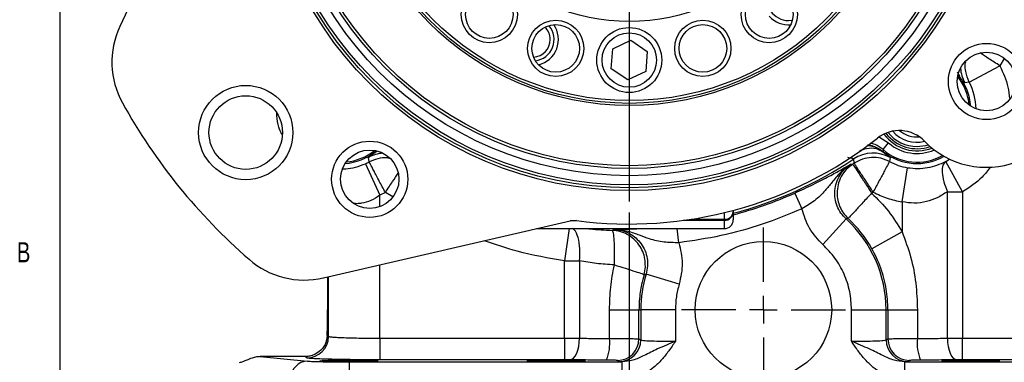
# Model space of a CAD drawing. Header units: inches. Extents: x 0.4 to 16.6, y 0.2 to 10.8.
# Tile 2 of 14: x 0.4 to 5, y 3.8 to 5.4. Entities that reach past the tile are written whole.
import ezdxf

# ---------------------------------------------------------------- set-up
doc = ezdxf.new("R2010")
doc.units = ezdxf.units.IN
doc.header["$MEASUREMENT"] = 0
doc.layers.add('BORDER', color=7, linetype='Continuous', lineweight=25)
doc.layers.add('SLD-0', color=7, linetype='Continuous', lineweight=25)
doc.styles.add('SLDTEXTSTYLE0', font='TXT', dxfattribs={"width": 0.75})
doc.dimstyles.new('SLDDIMSTYLE2', dxfattribs={"dimtxt": 0.145833, "dimasz": 0.13, "dimexe": 0, "dimexo": 0.0625, "dimgap": 0.036458, "dimtad": 0, "dimtih": 1, "dimtoh": 1, "dimdec": 1, "dimlfac": 1.55, "dimrnd": 1e-09, "dimzin": 4, "dimdsep": 46, "dimtxsty": 'SLDTEXTSTYLE0', "dimsah": 1, "dimcen": 0.09, "dimadec": 0, "dimazin": 1, "dimtfac": 1, "dimtdec": 1, "dimtmove": 0, "dimatfit": 0, "dimfxl": 0, "dimfrac": 2, "dimtolj": 1, "dimtzin": 12, "dimarcsym": 0})

# ---------------------------------------------------------------- blocks, each defined once
blk = doc.blocks.new('_D_4')
at = {"layer": 'SLD-0'}
for p, q in [((3.2782, 4.5322), (3.2782, 3.1231)), ((3.903, 3.6469), (3.903, 3.1231)), ((3.2782, 3.2481), (3.0282, 3.2481)), ((3.5006, 3.2481), (3.4562, 3.2481)), ((3.4562, 3.2481), (3.4562, 3.0164)), ((3.7161, 3.2481), (3.7605, 3.2481)), ((3.7605, 3.2481), (3.7605, 3.0164)), ((3.903, 3.2481), (4.153, 3.2481)), ((3.4562, 3.0164), (3.5006, 3.0164)), ((3.7605, 3.0164), (3.7161, 3.0164))]:
    blk.add_line(p, q, dxfattribs=at)
for points in [[(3.2782, 3.2481), (3.1482, 3.2681), (3.1482, 3.2281)], [(3.903, 3.2481), (4.033, 3.2281), (4.033, 3.2681)]]:
    blk.add_solid(points, dxfattribs=at)
at = {"layer": 'SLD-0', "char_height": 0.14583, "attachment_point": 1, "style": 'SLDTEXTSTYLE0'}
for s, insert in [('1.0', (3.4737, 3.4657)), ('25', (3.5006, 3.2044))]:
    blk.add_mtext(s, dxfattribs=dict(at, insert=insert))
blk = doc.blocks.new('SW_CENTERMARKSYMBOL_0')
at = {"layer": 'SLD-0', "color": 0}
for p, q in [((0, 0.129), (0, 0.3822)), ((0, 0), (0, 0.0645)), ((-0.129, 0), (-0.3822, 0)), ((0, 0), (-0.0645, 0)), ((0, 0), (0, -0.0645)), ((0, 0), (0.0645, 0)), ((0.129, 0), (0.3822, 0)), ((0, -0.129), (0, -0.3822))]:
    blk.add_line(p, q, dxfattribs=at)
blk = doc.blocks.new('SW_CENTERMARKSYMBOL_1')
at = {"layer": 'SLD-0', "color": 0}
for p, q in [((0, 0.129), (0, 1.7677)), ((0, 0), (0, 0.0645)), ((-0.129, 0), (-1.7677, 0)), ((0, 0), (-0.0645, 0)), ((0, 0), (0, -0.0645)), ((0, 0), (0.0645, 0)), ((0.129, 0), (1.7677, 0)), ((0, -0.129), (0, -1.7677))]:
    blk.add_line(p, q, dxfattribs=at)

msp = doc.modelspace()

# ---------------------------------------------------------------- linework, layer by layer
at = {"color": 7, "linetype": 'Continuous', "lineweight": 25}
for p, q in [((1.4044, 6.4674), (0.9055, 5.3977)), ((4.0201, 5.4251), (4.0377, 5.4267)), ((2.7234, 5.3993), (2.7214, 5.3957)), ((3.2013, 5.2938), (3.2853, 5.334)), ((3.2853, 5.334), (3.3622, 5.2813)), ((3.1942, 5.2009), (3.2013, 5.2938)), ((3.3622, 5.2813), (3.355, 5.1885)), ((3.271, 5.1483), (3.1942, 5.2009)), ((3.355, 5.1885), (3.271, 5.1483)), ((4.8613, 5.1386), (5.0038, 5.2141)), ((4.8115, 5.1736), (4.8154, 5.1662)), ((4.8613, 5.1386), (4.8408, 5.1357)), ((2.1024, 4.817), (2.0944, 4.8128)), ((4.3878, 4.8466), (4.4196, 4.8378)), ((4.4598, 4.8244), (4.4859, 4.855)), ((2.0668, 4.7669), (2.0639, 4.7874)), ((4.3253, 4.761), (4.3237, 4.7812)), ((4.4925, 4.7874), (4.4898, 4.7686)), ((4.8299, 4.6284), (4.7517, 4.7694)), ((2.0501, 4.7587), (2.1158, 4.6115)), ((4.309, 4.7559), (4.3187, 4.7566)), ((4.5487, 4.5809), (4.5745, 4.7401)), ((2.1422, 4.6244), (2.1158, 4.6115)), ((4.0493, 4.622), (4.0821, 4.5484)), ((4.4068, 4.6216), (4.414, 4.6263)), ((4.7596, 3.9464), (4.7596, 4.6284)), ((4.8299, 4.6284), (4.8299, 3.9466)), ((3.762, 4.5415), (3.762, 4.535)), ((4.5487, 4.5809), (4.5487, 4.4414)), ((3.0322, 4.4941), (3.0034, 4.4928)), ((3.0034, 4.4927), (3.0322, 4.4941)), ((3.0322, 4.4941), (3.0322, 4.4941)), ((3.7217, 4.4947), (3.7217, 4.5003)), ((3.7217, 4.4566), (3.7217, 4.4947)), ((3.762, 4.535), (3.762, 4.4969)), ((4.1792, 4.3823), (4.2877, 4.5014)), ((4.2972, 4.5036), (4.2877, 4.5014)), ((1.8534, 4.2272), (3.0034, 4.4927)), ((2.8467, 4.4565), (3.1988, 4.4565)), ((3.1988, 4.4566), (3.1988, 4.4565)), ((3.1991, 4.4485), (3.2079, 4.4529)), ((3.3576, 4.4566), (3.7217, 4.4566)), ((3.3576, 4.4566), (3.3576, 4.4565)), ((3.3576, 4.4565), (3.7217, 4.4565)), ((4.5487, 4.4414), (4.4082, 4.3625)), ((2.9761, 3.9466), (2.9761, 4.3063)), ((3.0464, 4.3063), (3.0464, 3.9464)), ((1.873, 4.2317), (1.873, 4.0778)), ((3.3564, 4.2451), (3.347, 4.2421)), ((3.5106, 4.1983), (3.3564, 4.2451)), ((3.1861, 4.0791), (3.3234, 4.0791)), ((3.1861, 3.9451), (3.1861, 4.0791)), ((3.3234, 4.0791), (3.3318, 4.0791)), ((3.3234, 3.9436), (3.3234, 4.0791)), ((3.3318, 4.0791), (3.3318, 3.9386)), ((3.4929, 4.0791), (3.3318, 4.0791)), ((3.4929, 4.0791), (3.4929, 3.932)), ((4.3131, 3.932), (4.3131, 4.0791)), ((4.3131, 4.0791), (4.4743, 4.0791)), ((4.4743, 3.9386), (4.4743, 4.0791)), ((4.4743, 4.0791), (4.4826, 4.0791)), ((4.4826, 4.0791), (4.4826, 3.9436)), ((4.4826, 4.0791), (4.62, 4.0791)), ((4.62, 4.0791), (4.62, 3.9451)), ((1.8716, 3.9585), (1.8773, 3.9551)), ((2.1158, 3.9466), (2.1158, 3.846)), ((2.1158, 3.9466), (2.9761, 3.9466)), ((2.9761, 3.9466), (2.9761, 3.846)), ((3.3234, 3.9436), (3.3318, 3.9386)), ((4.4743, 3.9386), (4.4826, 3.9436)), ((4.8299, 3.846), (4.8299, 3.9466)), ((4.8299, 3.9466), (5.6902, 3.9466)), ((1.5594, 3.8606), (1.7798, 3.8399)), ((1.7666, 3.8606), (1.5594, 3.8606)), ((1.7767, 3.8545), (1.7666, 3.8606)), ((1.9756, 3.7554), (1.9756, 3.836)), ((1.9756, 3.836), (3.2453, 3.836)), ((2.9761, 3.846), (2.1158, 3.846)), ((3.2312, 3.838), (3.2229, 3.843)), ((3.2453, 3.836), (3.2312, 3.838)), ((3.2453, 3.7554), (3.2453, 3.836)), ((4.5748, 3.838), (4.5607, 3.836)), ((4.5607, 3.7554), (4.5607, 3.836)), ((4.5607, 3.836), (5.8304, 3.836)), ((4.5831, 3.843), (4.5748, 3.838)), ((5.6902, 3.846), (4.8299, 3.846))]:
    msp.add_line(p, q, dxfattribs=at)
at = {"color": 8, "linetype": 'Continuous', "lineweight": 25}
for p, q in [((5.0235, 5.2486), (5.0038, 5.2141)), ((4.8154, 5.1662), (4.8072, 5.1841)), ((4.8137, 5.1667), (4.8092, 5.1675)), ((4.4435, 4.8822), (4.4859, 4.855)), ((2.0944, 4.8128), (2.103, 4.8167)), ((2.0949, 4.8145), (2.0958, 4.8197)), ((4.7517, 4.7694), (4.7695, 4.7802)), ((2.1158, 4.5582), (2.1158, 4.6115)), ((2.1773, 4.6039), (2.1422, 4.6244)), ((3.7217, 4.4947), (3.529, 4.4947)), ((3.567, 4.5003), (3.7217, 4.5003)), ((3.7217, 4.5003), (3.7217, 4.5312)), ((2.8468, 4.4566), (3.1988, 4.4566)), ((2.9983, 4.4565), (2.9761, 4.3063)), ((3.509, 4.3907), (3.5013, 4.4565)), ((3.7217, 4.4566), (3.7217, 4.4565)), ((2.1158, 3.9466), (2.1158, 4.2878)), ((1.8773, 3.9551), (1.8773, 4.2327))]:
    msp.add_line(p, q, dxfattribs=at)
at = {"color": 8, "linetype": 'Continuous', "lineweight": 25, "flags": 128}
msp.add_lwpolyline([(4.6182, 4.8386), (4.6577, 4.8432), (4.6704, 4.8468)], dxfattribs=at)
at = {"color": 7, "linetype": 'Continuous', "lineweight": 25, "flags": 128}
for points in [[(3.0025, 3.8458), (3.011, 3.8482), (3.0191, 3.8542), (3.0266, 3.8636), (3.0332, 3.8761), (3.0386, 3.8913), (3.0428, 3.9085), (3.0454, 3.9271), (3.0464, 3.9464)], [(4.7596, 3.9464), (4.7606, 3.9271), (4.7632, 3.9085), (4.7674, 3.8913), (4.7728, 3.8761), (4.7794, 3.8636), (4.7869, 3.8542), (4.7951, 3.8482), (4.8035, 3.8458)]]:
    msp.add_lwpolyline(points, dxfattribs=at)
at = {"color": 7, "linetype": 'Continuous', "lineweight": 25}
for centre, radius in [((3.2782, 6.35), 1.7161), ((3.2782, 6.35), 1.7032), ((3.2782, 6.35), 1.6903), ((3.2782, 6.35), 1.6471), ((3.2782, 6.35), 1.6135), ((3.2782, 6.35), 1.6006), ((3.2782, 6.35), 1.3206), ((3.2782, 6.35), 1.3105), ((3.2782, 6.35), 1.2976), ((3.2782, 6.35), 0.9291), ((2.6264, 5.4529), 0.131), ((2.6264, 5.4529), 0.1109), ((3.9299, 5.4529), 0.131), ((3.9299, 5.4529), 0.1109), ((2.9355, 5.2954), 0.131), ((3.6208, 5.2954), 0.131), ((2.9355, 5.2954), 0.1109), ((3.2782, 5.2411), 0.1513), ((3.2782, 5.2411), 0.1268), ((3.6208, 5.2954), 0.1109), ((4.9419, 5.1412), 0.1774), ((4.9419, 5.1412), 0.1361), ((1.492, 4.9036), 0.2194), ((1.492, 4.9036), 0.1713), ((2.0694, 4.6862), 0.1774), ((2.0694, 4.6862), 0.1361), ((3.903, 4.0791), 0.3177)]:
    msp.add_circle(centre, radius, dxfattribs=at)
for centre, radius, start, end in [((4.0201, 5.5259), 0.1008, 157.9798, 270), ((4.9406, 5.1422), 0.4004, 224.208, 63.792), ((4.0201, 5.5259), 0.121, 222, 274.7379), ((1.2616, 5.2317), 0.3928, 155, 209.0106), ((2.8271, 5.337), 0.1008, 277.9798, 39.16), ((2.8271, 5.337), 0.121, 283.2621, 34.7379), ((2.8271, 5.337), 0.0829, 0, 44.2773), ((2.8271, 5.337), 0.0829, 273.7227, 0), ((4.6182, 5.0099), 0.2506, 3.8462, 38.7347), ((3.2782, 6.35), 2.6987, 209.0106, 228.9894), ((4.5359, 4.7486), 0.1642, 44.208, 128.1459), ((4.6182, 5.01), 0.1513, 221.4924, 283.5766), ((3.2782, 6.35), 1.8721, 262.449, 308.1459), ((4.6182, 5.01), 0.1815, 217.1495, 289.6001), ((1.9381, 5.0099), 0.2506, 273.8462, 308.7347), ((4.4131, 4.6468), 0.1614, 60.5524, 123.6555), ((4.6182, 5.0099), 0.2506, 231.2653, 300.1768), ((1.9381, 5.0099), 0.275, 294.0339, 297.9026), ((3.2782, 6.35), 1.903, 303.1456, 303.3834), ((4.6182, 5.0099), 0.2733, 241.9655, 260.7916), ((3.7243, 4.538), 0.0379, 266.0742, 355.4441), ((3.7217, 4.535), 0.0403, 269.9756, 359.9756), ((3.7217, 4.4969), 0.0403, 270, 0), ((3.7217, 4.4969), 0.0403, 269.9756, 359.9756), ((3.903, 4.0791), 0.5713, 0, 47.6639), ((3.903, 4.0791), 0.5793, 29.2964, 47.1184), ((1.765, 4.61), 0.3928, 228.9894, 283), ((3.903, 4.0791), 0.5713, 163.1047, 180), ((1.7766, 3.9552), 0.1007, 270.0941, 359.9409), ((2.9934, 3.9221), 0.194, 336.4276, 6.8128), ((3.2227, 3.9437), 0.1007, 270.0941, 359.9409), ((4.5833, 3.9437), 0.1007, 180.0591, 269.9059), ((4.8126, 3.9221), 0.194, 173.1872, 203.5724), ((3.231, 3.9387), 0.1007, 270.0941, 359.9409), ((4.575, 3.9387), 0.1007, 180.0591, 269.9059), ((1.782, 3.7601), 0.0798, 91.5594, 180.5764)]:
    msp.add_arc(centre, radius, start, end, dxfattribs=at)
at = {"color": 8, "linetype": 'Continuous', "lineweight": 25}
for centre, radius, start, end in [((4.9813, 5.215), 0.1613, 184.4211, 209.4483), ((4.6182, 5.0099), 0.244, 5.0768, 39.0742), ((4.6182, 5.0099), 0.2506, 3.8504, 38.7347), ((4.6182, 5.0099), 0.275, 0.8661, 27.9026), ((4.6182, 5.01), 0.1268, 230.1083, 274.9606), ((4.6182, 5.01), 0.1915, 216.4535, 291.3568), ((4.6182, 5.01), 0.1714, 218.1608, 270), ((1.9381, 5.0099), 0.244, 275.0768, 309.0742), ((4.6182, 5.0099), 0.244, 229.4979, 299.287), ((4.6182, 5.0099), 0.2037, 229.4979, 293.3634), ((1.9381, 5.0099), 0.2506, 273.8504, 308.7347), ((2.1432, 4.6469), 0.1613, 94.4211, 119.4483), ((3.2782, 6.35), 1.8853, 284.8715, 303.6814), ((4.6182, 5.0099), 0.2506, 231.2653, 300.1735), ((3.2782, 6.35), 1.8922, 284.8163, 294.0485)]:
    msp.add_arc(centre, radius, start, end, dxfattribs=at)
at = {"color": 7, "linetype": 'Continuous', "lineweight": 25}
msp.add_ellipse((1.8622, 4.0778), major_axis=(0, 0.2452), ratio=0.043661, start_param=4.204187, end_param=4.712389, dxfattribs=at)
for centre in [(1.9726, 3.8411), (2.9378, 3.8411), (4.8682, 3.8411)]:
    msp.add_ellipse(centre, major_axis=(0.1361, 0), ratio=0.026186, dxfattribs=at)
at = {"color": 8, "linetype": 'Continuous', "lineweight": 25}
for points, knots in [([(5.0038, 5.2141), (4.9862, 5.2256), (4.9524, 5.2479), (4.9257, 5.2655), (4.9129, 5.2739)], [0, 0, 0, 0, 0.518713, 1, 1, 1, 1]), ([(5.0038, 5.2141), (5.0192, 5.1818), (5.0424, 5.133), (5.0467, 5.0795), (5.0482, 5.0614)], [0, 0, 0, 0, 0.662094, 1, 1, 1, 1]), ([(4.3517, 4.8196), (4.3624, 4.8237), (4.3884, 4.8336), (4.4282, 4.8318), (4.4509, 4.819), (4.4619, 4.8128)], [0, 0, 0, 0, 0.26093, 0.640612, 1, 1, 1, 1]), ([(4.4598, 4.8244), (4.4479, 4.8337), (4.4302, 4.8477), (4.4083, 4.8525), (4.4009, 4.8541)], [0, 0, 0, 0, 0.665353, 1, 1, 1, 1]), ([(2.1609, 4.7834), (2.1573, 4.7841), (2.1396, 4.7878), (2.1064, 4.7836), (2.08, 4.7724), (2.0668, 4.7669)], [0, 0, 0, 0, 0.1154073, 0.5577037, 1, 1, 1, 1]), ([(1.9451, 4.7347), (1.9493, 4.7347), (1.9664, 4.7346), (2.0034, 4.7409), (2.0346, 4.7528), (2.0501, 4.7587)], [0, 0, 0, 0, 0.141868, 0.574269, 1, 1, 1, 1]), ([(4.9596, 4.7447), (4.9475, 4.7278), (4.9132, 4.6799), (4.8626, 4.6486), (4.8299, 4.6284)], [0, 0, 0, 0, 0.352654, 1, 1, 1, 1]), ([(2.1422, 4.6244), (2.1538, 4.6419), (2.1759, 4.6755), (2.1933, 4.7019), (2.2016, 4.7145)], [0, 0, 0, 0, 0.523523, 1, 1, 1, 1]), ([(2.1158, 4.6115), (2.1025, 4.6027), (2.076, 4.5852), (2.0386, 4.5747), (2.0118, 4.5721), (2.0003, 4.5729), (1.9955, 4.5732)], [0, 0, 0, 0, 0.351656, 0.704135, 0.876625, 1, 1, 1, 1]), ([(3.0464, 4.3063), (3.0476, 4.3254), (3.0502, 4.3651), (3.041, 4.4163), (3.0277, 4.4487), (3.0165, 4.4549), (3.0135, 4.4565)], [0, 0, 0, 0, 0.283279, 0.587221, 0.891162, 1, 1, 1, 1]), ([(3.0829, 4.4565), (3.0873, 4.456), (3.1239, 4.4519), (3.1639, 4.4501), (3.1991, 4.4485)], [0, 0, 0, 0, 0.122256, 1, 1, 1, 1]), ([(3.2079, 4.4529), (3.216, 4.453), (3.2322, 4.4533), (3.2584, 4.4539), (3.2885, 4.4549), (3.311, 4.4557), (3.325, 4.4565), (3.3259, 4.4566)], [0, 0, 0, 0, 0.247657, 0.494795, 0.739754, 0.982649, 1, 1, 1, 1]), ([(2.9761, 4.3063), (2.9023, 4.3189), (2.7753, 4.3406), (2.6537, 4.3826), (2.6028, 4.4002)], [0, 0, 0, 0, 0.581318, 1, 1, 1, 1]), ([(3.347, 4.2421), (3.3501, 4.2539), (3.3541, 4.2688), (3.3529, 4.284), (3.3526, 4.2872)], [0, 0, 0, 0, 0.7883634, 1, 1, 1, 1])]:
    msp.add_open_spline(points, degree=3, knots=knots, dxfattribs=at)
at = {"color": 7, "linetype": 'Continuous', "lineweight": 25}
for points, knots in [([(4.8613, 5.1386), (4.8549, 5.1545), (4.8442, 5.181), (4.8406, 5.2142), (4.8442, 5.2292), (4.8451, 5.2329)], [0, 0, 0, 0, 0.5259792, 0.8825163, 1, 1, 1, 1]), ([(1.6597, 4.8943), (1.6551, 4.9055), (1.6436, 4.9336), (1.6365, 4.9678), (1.6367, 4.9901), (1.6368, 4.9942)], [0, 0, 0, 0, 0.351469, 0.882395, 1, 1, 1, 1]), ([(4.3871, 4.8444), (4.3944, 4.8435), (4.4217, 4.8399), (4.4449, 4.8243), (4.4619, 4.8128)], [0, 0, 0, 0, 0.266182, 1, 1, 1, 1]), ([(4.3878, 4.8466), (4.3967, 4.8451), (4.4236, 4.8405), (4.4463, 4.8249), (4.4615, 4.8145)], [0, 0, 0, 0, 0.33048, 1, 1, 1, 1]), ([(4.4598, 4.8244), (4.46, 4.823), (4.4605, 4.8197), (4.4611, 4.8164), (4.4615, 4.8145)], [0, 0, 0, 0, 0.423273, 1, 1, 1, 1]), ([(2.0639, 4.7874), (2.0651, 4.7887), (2.0677, 4.7914), (2.0855, 4.8057), (2.0944, 4.8128)], [0, 0, 0, 0, 0.5003462, 1, 1, 1, 1]), ([(4.3237, 4.7812), (4.3233, 4.7814), (4.3226, 4.7819), (4.3137, 4.7832), (4.3031, 4.7857), (4.296, 4.7873)], [0, 0, 0, 0, 0.249706, 0.501477, 1, 1, 1, 1]), ([(4.4898, 4.7686), (4.4765, 4.7744), (4.45, 4.786), (4.4064, 4.7891), (4.3632, 4.7819), (4.3379, 4.768), (4.3253, 4.761)], [0, 0, 0, 0, 0.25, 0.5, 0.75, 1, 1, 1, 1]), ([(4.4619, 4.8128), (4.4705, 4.8059), (4.4884, 4.7915), (4.4911, 4.7888), (4.4925, 4.7874)], [0, 0, 0, 0, 0.4781251, 1, 1, 1, 1]), ([(4.5745, 4.7401), (4.5902, 4.7383), (4.6218, 4.7348), (4.6685, 4.7396), (4.7128, 4.7508), (4.7386, 4.7631), (4.7517, 4.7694)], [0, 0, 0, 0, 0.2394, 0.484338, 0.736576, 1, 1, 1, 1]), ([(4.7517, 4.7694), (4.7467, 4.7643), (4.7365, 4.7538), (4.7337, 4.7197), (4.7408, 4.6764), (4.7535, 4.6441), (4.7596, 4.6284)], [0, 0, 0, 0, 0.242922, 0.5, 0.757078, 1, 1, 1, 1]), ([(4.0493, 4.622), (4.064, 4.6287), (4.0937, 4.6422), (4.1356, 4.6625), (4.1744, 4.6821), (4.2088, 4.7002), (4.239, 4.7165), (4.2651, 4.7309), (4.288, 4.7438), (4.302, 4.7519), (4.309, 4.7559)], [0, 0, 0, 0, 0.122724, 0.246183, 0.367905, 0.495039, 0.619857, 0.745736, 0.872734, 1, 1, 1, 1]), ([(4.309, 4.7559), (4.2915, 4.7429), (4.2582, 4.7183), (4.2228, 4.6733), (4.188, 4.6291), (4.1446, 4.5865), (4.1023, 4.5607), (4.0821, 4.5484)], [0, 0, 0, 0, 0.215533, 0.40989, 0.57825, 0.799079, 1, 1, 1, 1]), ([(4.2877, 4.5014), (4.2792, 4.5102), (4.2621, 4.528), (4.2449, 4.5611), (4.2353, 4.5968), (4.2341, 4.6339), (4.2414, 4.6703), (4.2569, 4.704), (4.2793, 4.7338), (4.2991, 4.7485), (4.309, 4.7559)], [0, 0, 0, 0, 0.124904, 0.250073, 0.374854, 0.499485, 0.624616, 0.749619, 0.874496, 1, 1, 1, 1]), ([(4.3187, 4.7566), (4.3082, 4.7487), (4.287, 4.7325), (4.2639, 4.6991), (4.2486, 4.6614), (4.2467, 4.6348), (4.2458, 4.6216)], [0, 0, 0, 0, 0.246118, 0.5, 0.753882, 1, 1, 1, 1]), ([(4.2458, 4.6216), (4.2465, 4.6107), (4.2477, 4.5886), (4.2583, 4.5568), (4.2744, 4.5275), (4.2896, 4.5115), (4.2972, 4.5036)], [0, 0, 0, 0, 0.247346, 0.5, 0.752654, 1, 1, 1, 1]), ([(4.7596, 4.6284), (4.7441, 4.6184), (4.7141, 4.5989), (4.6615, 4.5807), (4.6056, 4.5724), (4.5676, 4.5781), (4.5487, 4.5809)], [0, 0, 0, 0, 0.257678, 0.49917, 0.75154, 1, 1, 1, 1]), ([(4.0821, 4.5484), (4.0208, 4.5232), (3.8981, 4.4729), (3.7058, 4.42), (3.5746, 4.4005), (3.509, 4.3907)], [0, 0, 0, 0, 0.333257, 0.666732, 1, 1, 1, 1]), ([(4.1792, 4.3823), (4.1567, 4.4062), (4.1116, 4.4542), (4.0919, 4.517), (4.0821, 4.5484)], [0, 0, 0, 0, 0.499876, 1, 1, 1, 1]), ([(3.1988, 4.4566), (3.2256, 4.4566), (3.2786, 4.4566), (3.3315, 4.4566), (3.3576, 4.4566)], [0, 0, 0, 0, 0.507779, 1, 1, 1, 1]), ([(3.3526, 4.2872), (3.3525, 4.2963), (3.3522, 4.3178), (3.342, 4.3501), (3.3244, 4.3821), (3.2998, 4.4093), (3.2695, 4.4304), (3.2353, 4.4446), (3.211, 4.4472), (3.1991, 4.4485)], [0, 0, 0, 0, 0.110844, 0.260956, 0.40723, 0.553503, 0.703615, 0.853726, 1, 1, 1, 1]), ([(3.2086, 4.2874), (3.2092, 4.3074), (3.2103, 4.3487), (3.2087, 4.4022), (3.2049, 4.4399), (3.201, 4.4457), (3.1991, 4.4485)], [0, 0, 0, 0, 0.240494, 0.499997, 0.757067, 1, 1, 1, 1]), ([(3.509, 4.3907), (3.4854, 4.391), (3.4359, 4.3915), (3.3768, 4.4059), (3.3243, 4.4261), (3.2708, 4.4466), (3.2296, 4.4507), (3.2079, 4.4529)], [0, 0, 0, 0, 0.200921, 0.42175, 0.59011, 0.784467, 1, 1, 1, 1]), ([(3.2079, 4.4529), (3.2202, 4.4517), (3.2447, 4.4492), (3.2792, 4.435), (3.3098, 4.414), (3.3347, 4.3864), (3.3527, 4.354), (3.3627, 4.3183), (3.3649, 4.2811), (3.3592, 4.2571), (3.3564, 4.2451)], [0, 0, 0, 0, 0.125504, 0.250381, 0.375384, 0.500515, 0.625146, 0.749927, 0.875096, 1, 1, 1, 1]), ([(4.5487, 4.4414), (4.563, 4.4027), (4.5917, 4.3254), (4.6153, 4.2031), (4.6184, 4.1205), (4.62, 4.0791)], [0, 0, 0, 0, 0.3325197, 0.6656392, 1, 1, 1, 1]), ([(3.509, 4.3907), (3.5166, 4.3587), (3.5319, 4.2947), (3.5177, 4.2304), (3.5106, 4.1983)], [0, 0, 0, 0, 0.500124, 1, 1, 1, 1]), ([(4.3131, 4.0791), (4.3115, 4.1072), (4.3081, 4.1641), (4.2806, 4.2459), (4.2387, 4.3213), (4.1989, 4.3621), (4.1792, 4.3823)], [0, 0, 0, 0, 0.247277, 0.5, 0.752723, 1, 1, 1, 1]), ([(4.4826, 4.0791), (4.4822, 4.0954), (4.4814, 4.1275), (4.4749, 4.1767), (4.4645, 4.2252), (4.4493, 4.274), (4.4309, 4.3197), (4.4155, 4.3488), (4.4082, 4.3625)], [0, 0, 0, 0, 0.165301, 0.324245, 0.501748, 0.667475, 0.841969, 1, 1, 1, 1]), ([(3.2086, 4.2874), (3.2262, 4.2822), (3.2625, 4.2712), (3.3079, 4.2568), (3.3396, 4.246), (3.3446, 4.2434), (3.347, 4.2421)], [0, 0, 0, 0, 0.241834, 0.5, 0.758166, 1, 1, 1, 1]), ([(3.347, 4.2421), (3.3429, 4.2269), (3.3357, 4.2003), (3.3287, 4.1593), (3.3243, 4.1201), (3.3237, 4.0926), (3.3234, 4.0791)], [0, 0, 0, 0, 0.285626, 0.499991, 0.755791, 1, 1, 1, 1]), ([(1.8716, 3.9585), (1.8692, 3.9441), (1.8641, 3.9141), (1.8383, 3.885), (1.8111, 3.869), (1.7871, 3.8617), (1.7731, 3.8609), (1.7666, 3.8606)], [0, 0, 0, 0, 0.2715833, 0.5627749, 0.7792499, 0.8970147, 1, 1, 1, 1]), ([(1.8773, 3.9551), (1.8783, 3.9547), (1.8801, 3.9539), (1.8875, 3.9528), (1.8995, 3.9516), (1.9191, 3.9504), (1.9502, 3.949), (1.9868, 3.948), (2.041, 3.9469), (2.0861, 3.9467), (2.1158, 3.9466)], [0, 0, 0, 0, 0.094541, 0.174892, 0.241043, 0.377032, 0.500723, 0.63065, 0.757344, 1, 1, 1, 1]), ([(2.9761, 3.9466), (2.9882, 3.9466), (3.0125, 3.9466), (3.035, 3.9465), (3.0464, 3.9464)], [0, 0, 0, 0, 0.495691, 1, 1, 1, 1]), ([(3.0464, 3.9464), (3.069, 3.9461), (3.1139, 3.9455), (3.1621, 3.9452), (3.1861, 3.9451)], [0, 0, 0, 0, 0.503909, 1, 1, 1, 1]), ([(3.1861, 3.9451), (3.2036, 3.945), (3.2397, 3.9449), (3.2819, 3.9446), (3.3143, 3.9441), (3.3201, 3.9438), (3.3234, 3.9436)], [0, 0, 0, 0, 0.242333, 0.500064, 0.714993, 1, 1, 1, 1]), ([(4.4826, 3.9436), (4.4859, 3.9438), (4.4917, 3.9441), (4.5241, 3.9446), (4.5663, 3.9449), (4.6024, 3.945), (4.62, 3.9451)], [0, 0, 0, 0, 0.285011, 0.499936, 0.757669, 1, 1, 1, 1]), ([(4.62, 3.9451), (4.6439, 3.9452), (4.6921, 3.9455), (4.737, 3.9461), (4.7596, 3.9464)], [0, 0, 0, 0, 0.4960907, 1, 1, 1, 1]), ([(4.7596, 3.9464), (4.771, 3.9465), (4.7935, 3.9466), (4.8179, 3.9466), (4.8299, 3.9466)], [0, 0, 0, 0, 0.5043089, 1, 1, 1, 1]), ([(3.4929, 3.932), (3.4647, 3.9203), (3.4132, 3.8988), (3.351, 3.8678), (3.2984, 3.8418), (3.262, 3.8379), (3.2453, 3.836)], [0, 0, 0, 0, 0.3267, 0.597068, 0.814921, 1, 1, 1, 1]), ([(3.4929, 3.932), (3.4829, 3.9171), (3.4631, 3.8876), (3.4302, 3.8461), (3.3952, 3.8121), (3.3591, 3.7869), (3.3114, 3.7627), (3.2718, 3.7584), (3.2453, 3.7554)], [0, 0, 0, 0, 0.169833, 0.335259, 0.499965, 0.627921, 0.750683, 1, 1, 1, 1]), ([(3.3318, 3.9386), (3.3347, 3.9378), (3.3409, 3.936), (3.3785, 3.9338), (3.4318, 3.9323), (3.4729, 3.9321), (3.4929, 3.932)], [0, 0, 0, 0, 0.240763, 0.500141, 0.756468, 1, 1, 1, 1]), ([(4.3131, 3.932), (4.3331, 3.9321), (4.3742, 3.9323), (4.4275, 3.9338), (4.4651, 3.936), (4.4713, 3.9378), (4.4743, 3.9386)], [0, 0, 0, 0, 0.24353, 0.499859, 0.759237, 1, 1, 1, 1]), ([(4.5607, 3.836), (4.544, 3.8379), (4.5076, 3.8418), (4.455, 3.8678), (4.3928, 3.8988), (4.3413, 3.9203), (4.3131, 3.932)], [0, 0, 0, 0, 0.185079, 0.402932, 0.6733, 1, 1, 1, 1]), ([(4.5607, 3.7554), (4.5475, 3.7562), (4.5209, 3.7577), (4.4828, 3.7693), (4.4469, 3.7868), (4.4108, 3.8122), (4.3758, 3.8461), (4.3429, 3.8876), (4.3231, 3.9171), (4.3131, 3.932)], [0, 0, 0, 0, 0.1249406, 0.2501285, 0.3727163, 0.5005783, 0.6650703, 0.8303196, 1, 1, 1, 1]), ([(1.5594, 3.8606), (1.5537, 3.8602), (1.54, 3.8595), (1.5172, 3.853), (1.4902, 3.8415), (1.4726, 3.8335), (1.4642, 3.8328), (1.462, 3.8326)], [0, 0, 0, 0, 0.107204, 0.253374, 0.487238, 0.867556, 1, 1, 1, 1]), ([(2.1158, 3.846), (2.0956, 3.846), (2.054, 3.8461), (1.9924, 3.8465), (1.9329, 3.8473), (1.8795, 3.8484), (1.8354, 3.8498), (1.8032, 3.8513), (1.7826, 3.8529), (1.7787, 3.854), (1.7767, 3.8545)], [0, 0, 0, 0, 0.116964, 0.240541, 0.368958, 0.499946, 0.630943, 0.759385, 0.882997, 1, 1, 1, 1]), ([(1.7798, 3.8399), (1.7875, 3.8394), (1.8032, 3.8383), (1.8507, 3.8371), (1.9102, 3.8362), (1.9542, 3.8361), (1.9756, 3.836)], [0, 0, 0, 0, 0.243335, 0.500047, 0.756732, 1, 1, 1, 1]), ([(3.0025, 3.8458), (2.9983, 3.8459), (2.9898, 3.846), (2.9807, 3.846), (2.9761, 3.846)], [0, 0, 0, 0, 0.5000085, 1, 1, 1, 1]), ([(3.1712, 3.8445), (3.1421, 3.8446), (3.0839, 3.8449), (3.0296, 3.8455), (3.0025, 3.8458)], [0, 0, 0, 0, 0.499993, 1, 1, 1, 1]), ([(3.2229, 3.843), (3.2219, 3.8431), (3.22, 3.8435), (3.2082, 3.844), (3.1914, 3.8443), (3.1778, 3.8444), (3.1712, 3.8445)], [0, 0, 0, 0, 0.242453, 0.500051, 0.757619, 1, 1, 1, 1]), ([(4.6348, 3.8445), (4.6282, 3.8444), (4.6146, 3.8443), (4.5978, 3.844), (4.586, 3.8435), (4.5841, 3.8431), (4.5831, 3.843)], [0, 0, 0, 0, 0.242381, 0.499949, 0.757547, 1, 1, 1, 1]), ([(4.8035, 3.8458), (4.7764, 3.8455), (4.7221, 3.8449), (4.6639, 3.8446), (4.6348, 3.8445)], [0, 0, 0, 0, 0.500007, 1, 1, 1, 1]), ([(4.8299, 3.846), (4.8253, 3.846), (4.8162, 3.846), (4.8077, 3.8459), (4.8035, 3.8458)], [0, 0, 0, 0, 0.499992, 1, 1, 1, 1])]:
    msp.add_open_spline(points, degree=3, knots=knots, dxfattribs=at)
for points in [[(2.1422, 4.6244), (2.1325, 4.6427), (2.1131, 4.6795), (2.0884, 4.7261), (2.0708, 4.7592), (2.0681, 4.7643), (2.0668, 4.7669)], [(4.3187, 4.7566), (4.3203, 4.7542), (4.3234, 4.7494), (4.3439, 4.718), (4.3727, 4.6738), (4.3955, 4.639), (4.4068, 4.6216)], [(4.414, 4.6263), (4.4026, 4.6437), (4.3797, 4.6784), (4.3507, 4.7224), (4.33, 4.7537), (4.3269, 4.7586), (4.3253, 4.761)], [(4.4898, 4.7686), (4.4884, 4.7661), (4.4857, 4.761), (4.4681, 4.7279), (4.4433, 4.6814), (4.4238, 4.6447), (4.414, 4.6263)], [(4.4068, 4.6216), (4.3929, 4.6066), (4.3649, 4.5765), (4.3293, 4.5381), (4.3037, 4.5106), (4.2993, 4.5059), (4.2972, 4.5036)], [(4.4068, 4.6216), (4.434, 4.5944), (4.4883, 4.5398), (4.5286, 4.4742), (4.5487, 4.4414)], [(4.414, 4.6263), (4.4355, 4.616), (4.4785, 4.5953), (4.5253, 4.5857), (4.5487, 4.5809)], [(4.7596, 4.6284), (4.7709, 4.6284), (4.7934, 4.6284), (4.8177, 4.6284), (4.8299, 4.6284)], [(2.9761, 4.3063), (2.9883, 4.3063), (3.0126, 4.3063), (3.0351, 4.3063), (3.0464, 4.3063)], [(3.2086, 4.2874), (3.1804, 4.2894), (3.1241, 4.2933), (3.0723, 4.302), (3.0464, 4.3063)], [(3.1861, 4.0791), (3.187, 4.1141), (3.1888, 4.1842), (3.202, 4.253), (3.2086, 4.2874)], [(3.5106, 4.1983), (3.5054, 4.1787), (3.4951, 4.1397), (3.4936, 4.0993), (3.4929, 4.0791)]]:
    msp.add_open_spline(points, degree=3, dxfattribs=at)
at = {"layer": 'BORDER'}
msp.add_line((0.6263, 10.6421), (0.6263, 0.3921), dxfattribs=at)

# ---------------------------------------------------------------- block references
at = {"layer": 'SLD-0'}
for name, p in [('SW_CENTERMARKSYMBOL_1', (3.2782, 6.35)), ('SW_CENTERMARKSYMBOL_0', (3.903, 4.0791))]:
    msp.add_blockref(name, p, dxfattribs=at)

# ---------------------------------------------------------------- texts
at = {"color": 7, "linetype": 'Continuous', "lineweight": 0, "insert": (0.4264, 4.3932), "char_height": 0.0937, "attachment_point": 1, "style": 'SLDTEXTSTYLE0'}
msp.add_mtext('B', dxfattribs=at)

# ---------------------------------------------------------------- dimensions: what is measured, and where the dimension line sits
at = {"layer": 'SLD-0'}
dim = msp.add_linear_dim(base=(3.903, 3.2481), p1=(3.2782, 4.5822), p2=(3.903, 3.6969), dimstyle='SLDDIMSTYLE2', dxfattribs=at)
dim.commit()
dim.dimension.update_dxf_attribs({"geometry": '_D_4', "text_midpoint": (3.6083, 3.2481), "dimtype": 160})

doc.saveas('drawing.dxf')
